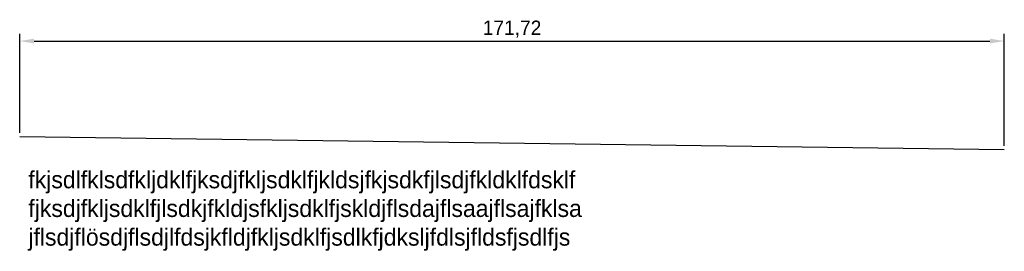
# Model space of a CAD drawing. Header units: millimetres. Extents: x 119 to 291, y 306 to 346.
import ezdxf

# ---------------------------------------------------------------- set-up
doc = ezdxf.new("R2010")
doc.units = ezdxf.units.MM
doc.dimstyles.new('ISO-25', dxfattribs={"dimtxt": 2.5, "dimasz": 2.5, "dimexe": 1.25, "dimexo": 0.625, "dimtad": 1, "dimtxsty": 'Standard', "dimcen": 2.5, "dimadec": 0, "dimazin": 0, "dimtfac": 1, "dimtmove": 0, "dimatfit": 3, "dimfxl": 1, "dimarcsym": 0})

# ---------------------------------------------------------------- blocks, each defined once
blk = doc.blocks.new('*D1')
at = {"color": 0, "lineweight": -2}
for p, q in [((119.46, 326.7), (119.46, 343.96)), ((291.19, 324.43), (291.19, 343.96)), ((121.96, 342.71), (288.69, 342.71))]:
    blk.add_line(p, q, dxfattribs=at)
at = {"color": 0}
for points in [[(121.96, 343.12), (121.96, 342.29), (119.46, 342.71)], [(288.69, 343.12), (288.69, 342.29), (291.19, 342.71)]]:
    blk.add_solid(points, dxfattribs=at)
at = {"layer": 'Defpoints', "color": 0}
for p in [(291.19, 342.71), (119.46, 326.07), (291.19, 323.81)]:
    blk.add_point(p, dxfattribs=at)
at = {"color": 0, "insert": (205.33, 344.79), "char_height": 2.5, "attachment_point": 5}
blk.add_mtext('171,72', dxfattribs=at)

msp = doc.modelspace()

# ---------------------------------------------------------------- linework, layer by layer
msp.add_line((119.463, 326.074), (291.187, 323.805))

# ---------------------------------------------------------------- texts
at = {"insert": (120.976, 320.025), "char_height": 3, "width": 546.945, "attachment_point": 1}
msp.add_mtext('fkjsdlfklsdfkljdklfjksdjfkljsdklfjkldsjfkjsdkfjlsdjfkldklfdsklf\\Pfjksdjfkljsdklfjlsdkjfkldjsfkljsdklfjskldjflsdajflsaajflsajfklsa\\Pjflsdjflösdjflsdjlfdsjkfldjfkljsdklfjsdlkfjdksljfdlsjfldsfjsdlfjs', dxfattribs=at)

# ---------------------------------------------------------------- dimensions: what is measured, and where the dimension line sits
dim = msp.add_linear_dim(base=(291.187, 342.708), p1=(119.463, 326.074), p2=(291.187, 323.805), dimstyle='ISO-25')
dim.commit()
dim.dimension.update_dxf_attribs({"geometry": '*D1', "text_midpoint": (205.325, 344.791)})

doc.saveas('drawing.dxf')
